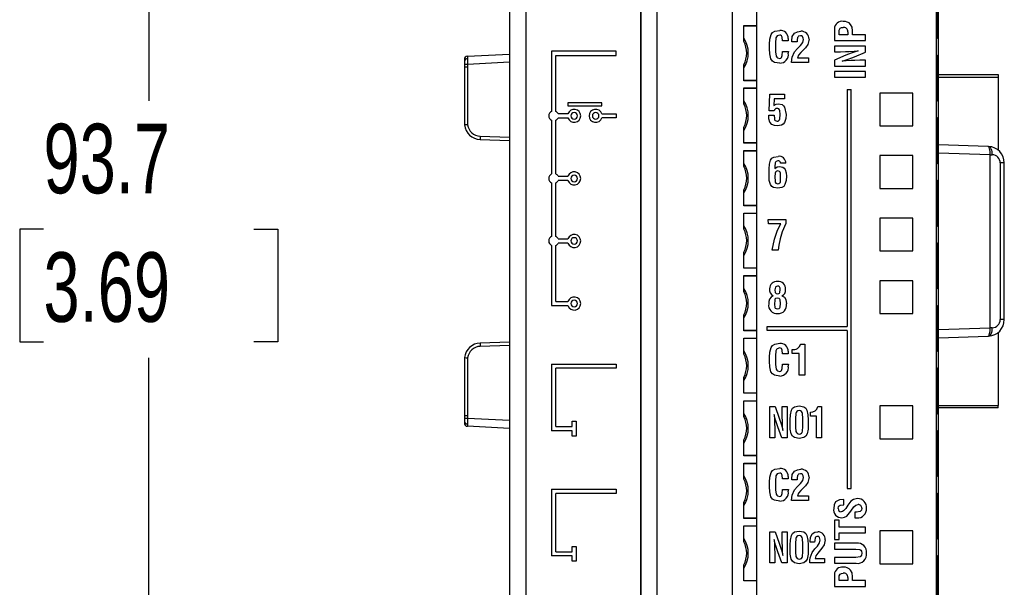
# Model space of a CAD drawing. Header units: millimetres. Extents: x 0 to 559, y 0 to 432.
# Tile 4 of 27: x 124 to 184, y 121 to 156. Entities that reach past the tile are written whole.
import ezdxf

# ---------------------------------------------------------------- set-up
doc = ezdxf.new("R2010")
doc.units = ezdxf.units.MM
doc.header["$LTSCALE"] = 2
doc.layers.add('DIMENSIONS', color=140, linetype='Continuous', lineweight=25)
doc.styles.add('SLDTEXTSTYLE0', font='TXT', dxfattribs={"width": 0.7})
doc.dimstyles.new('SLDDIMSTYLE0', dxfattribs={"dimtxt": 4.316016, "dimasz": 6.604, "dimexe": 0, "dimexo": 0.0625, "dimgap": 1.079004, "dimtad": 0, "dimtih": 1, "dimtoh": 1, "dimdec": 1, "dimrnd": 1e-09, "dimzin": 12, "dimdsep": 46, "dimtxsty": 'SLDTEXTSTYLE0', "dimsah": 1, "dimcen": 0.09, "dimadec": 0, "dimazin": 3, "dimtfac": 1, "dimtdec": 1, "dimtofl": 0, "dimtmove": 0, "dimatfit": 3, "dimfxl": 0, "dimfrac": 2, "dimtolj": 1, "dimtzin": 12, "dimarcsym": 0})

# ---------------------------------------------------------------- blocks, each defined once
blk = doc.blocks.new('_D')
at = {"layer": 'DIMENSIONS'}
for p, q in [((160.995, 189.661), (125.851, 189.661)), ((132.201, 189.661), (132.201, 150.62)), ((125.788, 142.794), (124.339, 142.794)), ((124.339, 142.794), (124.339, 135.934)), ((138.614, 142.794), (140.063, 142.794)), ((140.063, 142.794), (140.063, 135.934)), ((124.339, 135.934), (125.788, 135.934)), ((140.063, 135.934), (138.614, 135.934)), ((132.201, 95.926), (132.201, 134.968)), ((149.181, 95.926), (125.851, 95.926)), ((161.515, 95.926), (152.229, 95.926))]:
    blk.add_line(p, q, dxfattribs=at)
for points in [[(132.201, 189.661), (131.185, 183.057), (133.217, 183.057)], [(132.201, 95.926), (133.217, 102.53), (131.185, 102.53)]]:
    blk.add_solid(points, dxfattribs=at)
at = {"layer": 'DIMENSIONS', "char_height": 4.2333, "attachment_point": 1, "style": 'SLDTEXTSTYLE0'}
for s, insert in [('93.7', (125.788, 149.217)), ('3.69', (125.788, 141.391))]:
    blk.add_mtext(s, dxfattribs=dict(at, insert=insert))

msp = doc.modelspace()

# ---------------------------------------------------------------- linework, layer by layer
for p, q in [((154.185, 179.561), (154.185, 104.561)), ((155.185, 179.561), (155.185, 104.561)), ((162.172, 179.561), (162.172, 104.561)), ((180.335, 104.561), (180.335, 179.561)), ((180.195, 99.686), (180.195, 177.686)), ((162.185, 176.361), (162.185, 105.261)), ((163.185, 105.261), (163.185, 176.361)), ((167.758, 174.861), (167.758, 105.526)), ((169.26, 105.086), (169.26, 175.186)), ((180.238, 154.401), (180.238, 157.211)), ((168.458, 155.201), (169.26, 155.201)), ((168.458, 154.23), (168.458, 155.201)), ((168.458, 155.19), (169.26, 155.19)), ((173.986, 155.004), (173.986, 154.283)), ((174.265, 154.632), (174.265, 154.795)), ((174.807, 154.823), (174.807, 154.632)), ((175.086, 154.632), (175.086, 154.871)), ((171.174, 154.267), (170.825, 154.266)), ((171.388, 154.213), (171.388, 154.266)), ((171.714, 154.213), (171.388, 154.213)), ((173.986, 154.283), (175.884, 154.283)), ((174.807, 154.632), (174.265, 154.632)), ((175.884, 154.632), (175.086, 154.632)), ((175.884, 154.283), (175.884, 154.632)), ((180.238, 154.401), (180.204, 154.401)), ((180.204, 153.401), (180.204, 154.401)), ((156.748, 153.638), (156.748, 149.973)), ((160.685, 153.638), (156.748, 153.638)), ((160.685, 153.384), (160.685, 153.638)), ((170.03, 153.783), (170.029, 154.057)), ((170.398, 154.136), (170.398, 153.603)), ((170.825, 153.626), (171.178, 153.626)), ((171.73, 153.806), (171.909, 153.987)), ((172.219, 153.846), (171.936, 153.559)), ((175.884, 153.952), (173.986, 153.952)), ((173.986, 153.952), (173.986, 153.603)), ((173.986, 153.603), (174.359, 153.603)), ((175.431, 153.655), (175.431, 153.65)), ((175.884, 153.587), (175.884, 153.952)), ((151.435, 153.128), (151.435, 153.04)), ((151.435, 153.04), (151.435, 152.828)), ((151.625, 153.327), (154.185, 153.461)), ((157.002, 153.384), (160.685, 153.384)), ((157.002, 149.973), (157.002, 153.384)), ((171.743, 153.233), (172.413, 153.233)), ((172.413, 153.233), (172.413, 152.954)), ((174.678, 153.387), (173.986, 153.097)), ((173.986, 153.097), (173.986, 152.735)), ((174.456, 153.029), (174.456, 153.034)), ((175.208, 153.296), (175.884, 153.587)), ((175.884, 153.084), (175.527, 153.084)), ((175.884, 152.735), (175.884, 153.084)), ((180.204, 153.401), (180.238, 153.401)), ((180.238, 150.591), (180.238, 153.401)), ((151.448, 152.828), (151.435, 152.828)), ((151.442, 152.67), (151.442, 149.144)), ((151.631, 152.67), (151.442, 152.67)), ((154.185, 152.962), (151.625, 152.828)), ((151.625, 152.828), (151.631, 152.67)), ((151.631, 152.67), (151.631, 149.156)), ((168.458, 151.841), (168.458, 152.812)), ((172.413, 152.954), (171.37, 152.954)), ((173.986, 152.735), (175.884, 152.735)), ((173.986, 152.403), (173.986, 152.054)), ((175.884, 152.403), (173.986, 152.403)), ((175.884, 152.054), (175.884, 152.403)), ((169.26, 151.853), (168.458, 151.853)), ((169.26, 151.841), (168.458, 151.841)), ((173.986, 152.054), (175.884, 152.054)), ((180.335, 152.21), (183.965, 152.21)), ((180.335, 152.061), (183.965, 152.061)), ((183.965, 152.21), (183.965, 152.061)), ((183.965, 152.061), (183.965, 147.592)), ((168.458, 151.396), (169.26, 151.396)), ((168.458, 150.425), (168.458, 151.396)), ((168.458, 151.385), (169.26, 151.385)), ((174.758, 151.306), (174.758, 136.883)), ((174.758, 151.306), (175.012, 151.306)), ((175.012, 127.016), (175.012, 151.306)), ((170.003, 150.013), (170.051, 151.018)), ((170.051, 151.018), (170.949, 151.018)), ((170.317, 150.74), (170.295, 150.325)), ((170.949, 150.74), (170.317, 150.74)), ((170.949, 151.018), (170.949, 150.74)), ((178.76, 151.091), (176.76, 151.091)), ((176.76, 151.091), (176.76, 149.091)), ((178.76, 149.091), (178.76, 151.091)), ((180.238, 150.591), (180.204, 150.591)), ((180.204, 149.591), (180.204, 150.591)), ((157.746, 150.501), (157.746, 150.301)), ((159.814, 150.501), (157.746, 150.501)), ((157.746, 150.301), (159.814, 150.301)), ((159.814, 150.301), (159.814, 150.501)), ((170.31, 150.013), (170.003, 150.013)), ((156.748, 149.43), (156.748, 146.163)), ((157.002, 146.163), (157.002, 149.43)), ((157.746, 149.828), (157.147, 149.828)), ((157.147, 149.574), (157.746, 149.574)), ((159.814, 149.828), (160.685, 149.828)), ((160.685, 149.574), (159.814, 149.574)), ((160.685, 149.828), (160.685, 149.574)), ((169.98, 149.735), (170.306, 149.735)), ((180.204, 149.591), (180.238, 149.591)), ((180.238, 146.781), (180.238, 149.591)), ((168.458, 148.036), (168.458, 149.007)), ((176.76, 149.091), (178.76, 149.091)), ((152.397, 148.46), (154.185, 148.397)), ((152.4, 148.26), (154.185, 148.198)), ((169.26, 148.048), (168.458, 148.048)), ((169.26, 148.036), (168.458, 148.036)), ((183.353, 147.831), (180.335, 147.936)), ((183.37, 147.83), (183.353, 147.831)), ((168.458, 147.586), (169.26, 147.586)), ((168.458, 146.615), (168.458, 147.586)), ((168.458, 147.575), (169.26, 147.575)), ((178.76, 147.281), (176.76, 147.281)), ((176.76, 147.281), (176.76, 145.281)), ((178.76, 145.281), (178.76, 147.281)), ((183.469, 147.327), (180.335, 147.436)), ((183.469, 147.327), (183.469, 147.335)), ((183.469, 147.335), (183.603, 147.331)), ((183.469, 136.796), (183.469, 147.327)), ((170.004, 146.019), (170.004, 146.482)), ((170.348, 146.617), (170.348, 146.495)), ((171.019, 146.812), (170.695, 146.812)), ((180.238, 146.781), (180.204, 146.781)), ((180.204, 145.781), (180.204, 146.781)), ((184.085, 146.831), (184.085, 137.292)), ((184.335, 146.831), (184.085, 146.831)), ((184.335, 137.292), (184.335, 146.831)), ((157.147, 146.018), (157.746, 146.018)), ((170.353, 145.993), (170.353, 145.993)), ((156.748, 145.62), (156.748, 142.353)), ((157.002, 142.353), (157.002, 145.62)), ((157.746, 145.764), (157.147, 145.764)), ((168.458, 144.226), (168.458, 145.197)), ((176.76, 145.281), (178.76, 145.281)), ((180.204, 145.781), (180.238, 145.781)), ((180.238, 142.971), (180.238, 145.781)), ((169.26, 144.238), (168.458, 144.238)), ((169.26, 144.226), (168.458, 144.226)), ((168.458, 143.781), (169.26, 143.781)), ((168.458, 142.81), (168.458, 143.781)), ((168.458, 143.77), (169.26, 143.77)), ((169.956, 143.398), (171.028, 143.398)), ((169.959, 143.12), (169.956, 143.398)), ((171.028, 143.398), (171.028, 143.142)), ((176.76, 143.471), (176.76, 141.471)), ((178.76, 143.471), (176.76, 143.471)), ((178.76, 141.471), (178.76, 143.471)), ((170.719, 143.12), (169.959, 143.12)), ((180.238, 142.971), (180.204, 142.971)), ((180.204, 141.971), (180.204, 142.971)), ((157.147, 142.208), (157.746, 142.208)), ((156.748, 141.81), (156.748, 138.144)), ((157.002, 138.398), (157.002, 141.81)), ((157.746, 141.954), (157.147, 141.954)), ((180.204, 141.971), (180.238, 141.971)), ((180.238, 139.161), (180.238, 141.971)), ((168.458, 140.421), (168.458, 141.392)), ((170.562, 141.524), (170.193, 141.524)), ((176.76, 141.471), (178.76, 141.471)), ((169.26, 140.433), (168.458, 140.433)), ((169.26, 140.421), (168.458, 140.421)), ((168.458, 139.971), (169.26, 139.971)), ((168.458, 139), (168.458, 139.971)), ((168.458, 139.96), (169.26, 139.96)), ((176.76, 139.661), (176.76, 137.661)), ((178.76, 139.661), (176.76, 139.661)), ((178.76, 137.661), (178.76, 139.661)), ((170.52, 138.86), (170.52, 138.86)), ((170.778, 138.738), (170.777, 138.733)), ((180.238, 139.161), (180.204, 139.161)), ((180.204, 138.161), (180.204, 139.161)), ((156.748, 138.144), (157.746, 138.144)), ((157.002, 138.398), (157.746, 138.398)), ((170.329, 138.236), (170.329, 138.236)), ((180.204, 138.161), (180.238, 138.161)), ((180.238, 135.351), (180.238, 138.161)), ((168.458, 136.611), (168.458, 137.582)), ((176.76, 137.661), (178.76, 137.661)), ((169.885, 136.629), (169.885, 136.883)), ((169.885, 136.883), (174.758, 136.883)), ((180.335, 136.687), (183.469, 136.796)), ((183.469, 136.788), (183.469, 136.796)), ((183.603, 136.792), (183.469, 136.788)), ((184.335, 137.292), (184.085, 137.292)), ((169.26, 136.623), (168.458, 136.623)), ((169.26, 136.611), (168.458, 136.611)), ((174.758, 136.629), (169.885, 136.629)), ((174.758, 136.629), (174.758, 127.016)), ((180.335, 136.186), (183.353, 136.292)), ((183.353, 136.292), (183.37, 136.292)), ((183.965, 136.531), (183.965, 132.062)), ((154.185, 135.726), (152.397, 135.663)), ((154.185, 135.925), (152.4, 135.863)), ((168.458, 136.166), (169.26, 136.166)), ((168.458, 135.195), (168.458, 136.166)), ((168.458, 136.155), (169.26, 136.155)), ((171.926, 135.802), (172.183, 135.802)), ((172.183, 135.802), (172.183, 133.904)), ((170.03, 134.733), (170.029, 135.007)), ((170.398, 135.086), (170.398, 134.553)), ((171.174, 135.217), (170.825, 135.216)), ((171.406, 135.219), (171.405, 135.472)), ((171.834, 135.219), (171.406, 135.219)), ((171.834, 133.904), (171.834, 135.219)), ((180.238, 135.351), (180.204, 135.351)), ((180.204, 134.351), (180.204, 135.351)), ((151.442, 134.979), (151.442, 131.453)), ((151.631, 134.967), (151.631, 131.453)), ((156.748, 134.588), (156.748, 130.524)), ((156.748, 134.588), (160.685, 134.588)), ((160.685, 134.588), (160.685, 134.334)), ((170.825, 134.576), (171.178, 134.576)), ((160.685, 134.334), (157.002, 134.334)), ((157.002, 130.778), (157.002, 134.334)), ((172.183, 133.904), (171.834, 133.904)), ((180.204, 134.351), (180.238, 134.351)), ((180.238, 131.541), (180.238, 134.351)), ((168.458, 132.806), (168.458, 133.777)), ((169.26, 132.818), (168.458, 132.818)), ((169.26, 132.806), (168.458, 132.806)), ((168.458, 132.356), (169.26, 132.356)), ((168.458, 131.385), (168.458, 132.356)), ((168.458, 132.345), (169.26, 132.345)), ((176.76, 132.041), (176.76, 130.041)), ((178.76, 132.041), (176.76, 132.041)), ((178.76, 130.041), (178.76, 132.041)), ((180.335, 132.062), (183.965, 132.062)), ((183.965, 131.913), (183.965, 132.062)), ((151.442, 131.453), (151.631, 131.453)), ((151.631, 131.453), (151.625, 131.295)), ((170.051, 131.992), (170.364, 131.992)), ((170.051, 130.094), (170.051, 131.992)), ((170.31, 131.522), (170.305, 131.522)), ((170.364, 131.992), (170.615, 131.3)), ((170.802, 131.619), (170.802, 131.992)), ((170.802, 131.992), (171.104, 131.992)), ((171.104, 131.992), (171.104, 130.094)), ((172.52, 131.409), (172.52, 131.662)), ((172.899, 131.409), (172.52, 131.409)), ((172.899, 130.094), (172.899, 131.409)), ((172.979, 131.992), (173.201, 131.992)), ((173.201, 131.992), (173.201, 130.094)), ((180.238, 131.541), (180.204, 131.541)), ((180.204, 130.541), (180.204, 131.541)), ((183.965, 131.913), (180.335, 131.913)), ((151.445, 131.345), (151.435, 131.295)), ((151.435, 131.295), (151.435, 131.083)), ((151.435, 131.295), (151.435, 130.995)), ((151.435, 131.083), (151.435, 130.995)), ((151.625, 131.295), (154.185, 131.161)), ((154.185, 130.661), (151.625, 130.796)), ((157.998, 131.101), (158.252, 131.101)), ((157.998, 130.778), (157.998, 131.101)), ((158.252, 131.101), (158.252, 130.201)), ((171.288, 130.923), (171.288, 131.197)), ((171.612, 131.276), (171.611, 130.743)), ((172.063, 130.774), (172.063, 131.265)), ((172.386, 131.197), (172.385, 130.922)), ((157.998, 130.524), (156.748, 130.524)), ((157.002, 130.778), (157.998, 130.778)), ((157.998, 130.201), (157.998, 130.524)), ((158.252, 130.201), (157.998, 130.201)), ((170.353, 130.451), (170.353, 130.094)), ((170.788, 130.094), (170.537, 130.769)), ((170.843, 130.547), (170.847, 130.547)), ((180.204, 130.541), (180.238, 130.541)), ((180.238, 127.731), (180.238, 130.541)), ((168.458, 128.996), (168.458, 129.967)), ((170.353, 130.094), (170.051, 130.094)), ((171.104, 130.094), (170.788, 130.094)), ((173.201, 130.094), (172.899, 130.094)), ((176.76, 130.041), (178.76, 130.041)), ((169.26, 129.008), (168.458, 129.008)), ((169.26, 128.996), (168.458, 128.996)), ((168.458, 128.551), (169.26, 128.551)), ((168.458, 127.58), (168.458, 128.551)), ((168.458, 128.54), (169.26, 128.54)), ((170.03, 127.113), (170.029, 127.387)), ((170.398, 127.466), (170.398, 126.933)), ((171.174, 127.597), (170.825, 127.596)), ((171.388, 127.543), (171.388, 127.596)), ((171.714, 127.543), (171.388, 127.543)), ((171.73, 127.136), (171.909, 127.317)), ((180.238, 127.731), (180.204, 127.731)), ((180.204, 126.731), (180.204, 127.731)), ((156.748, 126.968), (160.685, 126.968)), ((156.748, 126.968), (156.748, 122.904)), ((160.685, 126.714), (157.002, 126.714)), ((157.002, 123.158), (157.002, 126.714)), ((160.685, 126.968), (160.685, 126.714)), ((170.825, 126.956), (171.178, 126.956)), ((172.219, 127.176), (171.936, 126.889)), ((174.758, 127.016), (175.012, 127.016)), ((180.204, 126.731), (180.238, 126.731)), ((180.238, 123.921), (180.238, 126.731)), ((168.458, 125.191), (168.458, 126.162)), ((172.413, 126.284), (171.37, 126.284)), ((171.743, 126.563), (172.413, 126.563)), ((172.413, 126.563), (172.413, 126.284)), ((174.559, 126.022), (174.559, 126.348)), ((175.217, 125.574), (175.217, 125.225)), ((175.329, 125.574), (175.217, 125.574)), ((169.26, 125.203), (168.458, 125.203)), ((169.26, 125.191), (168.458, 125.191)), ((173.986, 125.072), (173.986, 123.894)), ((174.265, 125.072), (173.986, 125.072)), ((174.265, 124.659), (174.265, 125.072)), ((175.217, 125.225), (175.358, 125.225)), ((168.458, 124.741), (169.26, 124.741)), ((168.458, 123.77), (168.458, 124.741)), ((168.458, 124.73), (169.26, 124.73)), ((170.051, 122.474), (170.051, 124.372)), ((170.051, 124.372), (170.364, 124.372)), ((170.364, 124.372), (170.615, 123.68)), ((170.802, 123.999), (170.802, 124.372)), ((170.802, 124.372), (171.104, 124.372)), ((171.104, 124.372), (171.104, 122.474)), ((175.884, 124.659), (174.265, 124.659)), ((174.265, 124.31), (175.884, 124.31)), ((174.265, 123.894), (174.265, 124.31)), ((175.884, 124.31), (175.884, 124.659)), ((176.76, 124.421), (176.76, 122.421)), ((178.76, 124.421), (176.76, 124.421)), ((178.76, 122.421), (178.76, 124.421)), ((170.31, 123.902), (170.305, 123.902)), ((171.612, 123.656), (171.611, 123.123)), ((172.063, 123.154), (172.063, 123.645)), ((172.5, 123.733), (172.5, 123.786)), ((172.779, 123.733), (172.5, 123.733)), ((173.986, 123.894), (174.265, 123.894)), ((173.986, 123.673), (173.986, 123.324)), ((175.316, 123.673), (173.986, 123.673)), ((180.238, 123.921), (180.204, 123.921)), ((180.204, 122.921), (180.204, 123.921)), ((157.002, 123.158), (157.998, 123.158)), ((157.998, 123.158), (157.998, 123.481)), ((157.998, 123.481), (158.252, 123.481)), ((158.252, 123.481), (158.252, 122.581)), ((170.788, 122.474), (170.537, 123.149)), ((171.288, 123.303), (171.288, 123.577)), ((172.386, 123.577), (172.385, 123.302)), ((172.793, 123.326), (172.95, 123.507)), ((173.22, 123.366), (172.973, 123.079)), ((173.986, 123.324), (175.286, 123.324)), ((157.998, 122.904), (156.748, 122.904)), ((157.998, 122.581), (157.998, 122.904)), ((158.252, 122.581), (157.998, 122.581)), ((170.353, 122.474), (170.051, 122.474)), ((170.353, 122.831), (170.353, 122.474)), ((171.104, 122.474), (170.788, 122.474)), ((170.843, 122.927), (170.847, 122.927)), ((173.388, 122.474), (172.484, 122.474)), ((172.804, 122.753), (173.388, 122.753)), ((173.388, 122.753), (173.388, 122.474)), ((173.986, 122.805), (173.986, 122.456)), ((175.286, 122.805), (173.986, 122.805)), ((173.986, 122.456), (175.316, 122.456)), ((176.76, 122.421), (178.76, 122.421)), ((180.204, 122.921), (180.238, 122.921)), ((180.238, 120.111), (180.238, 122.921)), ((168.458, 121.381), (168.458, 122.352)), ((169.26, 121.393), (168.458, 121.393)), ((169.26, 121.381), (168.458, 121.381)), ((173.986, 121.769), (173.986, 121.049)), ((174.265, 121.398), (174.265, 121.561)), ((174.807, 121.398), (174.265, 121.398)), ((174.807, 121.589), (174.807, 121.398)), ((175.086, 121.398), (175.086, 121.637)), ((175.884, 121.398), (175.086, 121.398)), ((175.884, 121.049), (175.884, 121.398)), ((173.986, 121.049), (175.884, 121.049))]:
    msp.add_line(p, q)
at = {"flags": 128}
for points in [[(170.029, 154.057), (170.048, 154.36), (170.129, 154.653), (170.219, 154.774), (170.351, 154.85), (170.65, 154.898)], [(171.388, 154.266), (171.418, 154.522), (171.544, 154.743), (171.729, 154.825), (171.93, 154.851)], [(174.265, 154.795), (174.273, 154.921), (174.325, 155.034), (174.415, 155.074), (174.513, 155.082)], [(175.086, 154.871), (175.056, 155.106), (174.972, 155.272)], [(170.648, 154.62), (170.503, 154.572), (170.451, 154.516), (170.423, 154.444), (170.398, 154.136)], [(170.825, 154.266), (170.797, 154.484), (170.781, 154.536), (170.749, 154.58), (170.702, 154.608), (170.648, 154.62)], [(171.166, 154.412), (171.173, 154.331), (171.174, 154.267)], [(171.743, 154.48), (171.715, 154.332), (171.714, 154.213)], [(171.915, 154.573), (171.801, 154.549), (171.766, 154.52), (171.743, 154.48)], [(171.909, 153.987), (172.057, 154.169), (172.092, 154.349)], [(172.092, 154.349), (172.083, 154.44), (172.045, 154.523), (171.986, 154.563), (171.915, 154.573)], [(172.441, 154.362), (172.369, 154.05), (172.219, 153.846)], [(170.65, 152.907), (170.341, 152.958), (170.206, 153.037), (170.116, 153.164), (170.039, 153.468), (170.03, 153.783)], [(170.398, 153.603), (170.435, 153.331), (170.466, 153.27), (170.517, 153.223), (170.648, 153.186)], [(170.648, 153.186), (170.711, 153.204), (170.762, 153.244), (170.806, 153.366), (170.825, 153.626)], [(171.178, 153.626), (171.173, 153.565), (171.17, 153.516)], [(171.4, 153.275), (171.551, 153.593), (171.73, 153.806)], [(174.359, 153.603), (174.658, 153.609), (174.892, 153.62)], [(175.431, 153.65), (175.005, 153.516), (174.678, 153.387)], [(174.892, 153.62), (175.194, 153.638), (175.431, 153.655)], [(171.37, 152.954), (171.382, 153.135), (171.4, 153.275)], [(171.936, 153.559), (171.796, 153.393), (171.743, 153.233)], [(174.456, 153.034), (174.882, 153.168), (175.208, 153.296)], [(174.996, 153.066), (174.693, 153.047), (174.456, 153.029)], [(175.527, 153.084), (175.23, 153.077), (174.996, 153.066)], [(151.625, 152.828), (151.554, 152.828), (151.49, 152.828), (151.448, 152.828)], [(170.295, 150.325), (170.435, 150.415), (170.566, 150.431)], [(170.684, 149.776), (170.664, 150.018), (170.64, 150.074), (170.599, 150.119), (170.545, 150.147), (170.485, 150.153)], [(170.566, 150.431), (170.79, 150.383), (170.884, 150.317), (170.95, 150.223), (171.033, 149.773)], [(170.515, 149.097), (170.334, 149.113), (170.165, 149.178), (170.048, 149.315), (169.99, 149.521), (169.98, 149.735)], [(170.306, 149.735), (170.324, 149.51), (170.342, 149.457), (170.379, 149.414), (170.429, 149.388), (170.485, 149.376)], [(170.485, 149.376), (170.548, 149.383), (170.606, 149.409), (170.646, 149.459), (170.664, 149.52), (170.684, 149.776)], [(171.033, 149.773), (171.016, 149.529), (170.938, 149.297), (170.86, 149.202), (170.756, 149.139), (170.515, 149.097)], [(183.469, 147.335), (183.465, 147.519), (183.456, 147.606), (183.441, 147.685), (183.409, 147.779), (183.384, 147.816), (183.353, 147.831)], [(183.603, 147.331), (183.6, 147.427), (183.589, 147.52), (183.569, 147.606), (183.54, 147.681), (183.505, 147.743), (183.463, 147.79), (183.418, 147.819), (183.37, 147.83)], [(170.004, 146.482), (170.02, 146.752), (170.093, 147.01), (170.174, 147.117), (170.288, 147.189), (170.552, 147.231)], [(170.539, 146.953), (170.436, 146.918), (170.397, 146.881), (170.372, 146.833), (170.348, 146.617)], [(170.348, 146.495), (170.492, 146.601), (170.633, 146.621)], [(170.695, 146.812), (170.691, 146.858), (170.676, 146.902), (170.646, 146.937), (170.594, 146.952), (170.539, 146.953)], [(170.633, 146.621), (170.836, 146.578), (170.92, 146.515), (170.981, 146.429), (171.042, 146.229), (171.056, 146.019)], [(170.534, 145.287), (170.279, 145.334), (170.17, 145.405), (170.093, 145.51), (170.017, 145.759), (170.004, 146.019)], [(170.531, 146.343), (170.476, 146.334), (170.426, 146.31), (170.39, 146.267), (170.371, 146.215), (170.353, 145.993)], [(170.353, 145.993), (170.364, 145.725), (170.379, 145.66), (170.414, 145.603), (170.472, 145.571), (170.539, 145.566)], [(170.707, 145.993), (170.693, 146.216), (170.675, 146.269), (170.637, 146.31), (170.531, 146.343)], [(171.056, 146.019), (171.042, 145.759), (170.971, 145.51), (170.896, 145.405), (170.788, 145.333), (170.534, 145.287)], [(170.539, 145.566), (170.603, 145.577), (170.658, 145.611), (170.689, 145.668), (170.701, 145.732), (170.707, 145.993)], [(170.5, 142.687), (170.613, 142.934), (170.719, 143.12)], [(171.028, 143.142), (170.799, 142.637), (170.673, 142.22)], [(170.193, 141.524), (170.322, 142.187), (170.5, 142.687)], [(170.673, 142.22), (170.593, 141.833), (170.562, 141.524)], [(170.525, 139.333), (170.444, 139.317), (170.409, 139.295), (170.384, 139.262), (170.353, 139.1)], [(170.684, 139.125), (170.675, 139.207), (170.64, 139.282), (170.589, 139.321), (170.525, 139.333)], [(170.517, 138.606), (170.402, 138.576), (170.362, 138.532), (170.343, 138.476), (170.329, 138.236)], [(170.353, 139.1), (170.381, 138.936), (170.404, 138.901), (170.438, 138.877), (170.52, 138.86)], [(170.707, 138.267), (170.686, 138.489), (170.664, 138.54), (170.624, 138.579), (170.517, 138.606)], [(170.52, 138.86), (170.605, 138.882), (170.64, 138.91), (170.661, 138.949), (170.684, 139.125)], [(170.777, 138.733), (170.932, 138.661), (171.023, 138.517), (171.056, 138.249)], [(170.329, 138.236), (170.354, 138.036), (170.381, 137.993), (170.424, 137.966), (170.523, 137.946)], [(170.523, 137.946), (170.624, 137.975), (170.663, 138.01), (170.686, 138.057), (170.707, 138.267)], [(183.37, 136.292), (183.418, 136.304), (183.463, 136.333), (183.505, 136.38), (183.54, 136.442), (183.569, 136.517), (183.589, 136.603), (183.6, 136.696), (183.603, 136.792)], [(183.353, 136.292), (183.384, 136.307), (183.409, 136.344), (183.441, 136.438), (183.456, 136.517), (183.465, 136.604), (183.469, 136.788)], [(170.029, 135.007), (170.048, 135.31), (170.129, 135.603), (170.219, 135.724), (170.351, 135.8), (170.65, 135.848)], [(170.648, 135.57), (170.503, 135.522), (170.451, 135.466), (170.423, 135.394), (170.398, 135.086)], [(170.825, 135.216), (170.797, 135.434), (170.781, 135.486), (170.749, 135.53), (170.702, 135.558), (170.648, 135.57)], [(171.166, 135.362), (171.173, 135.281), (171.174, 135.217)], [(170.65, 133.857), (170.341, 133.908), (170.206, 133.987), (170.116, 134.114), (170.039, 134.418), (170.03, 134.733)], [(170.398, 134.553), (170.435, 134.281), (170.466, 134.22), (170.517, 134.173), (170.648, 134.136)], [(170.648, 134.136), (170.711, 134.154), (170.762, 134.194), (170.806, 134.316), (170.825, 134.576)], [(171.178, 134.576), (171.173, 134.515), (171.17, 134.466)], [(171.288, 131.197), (171.303, 131.487), (171.367, 131.77), (171.438, 131.896), (171.554, 131.982), (171.837, 132.038)], [(171.837, 132.038), (172.12, 131.982), (172.236, 131.896), (172.307, 131.769), (172.371, 131.487), (172.386, 131.197)], [(170.305, 131.522), (170.325, 131.22), (170.338, 130.981)], [(170.537, 130.769), (170.398, 131.188), (170.31, 131.522)], [(170.817, 131.085), (170.805, 131.384), (170.802, 131.619)], [(171.837, 131.76), (171.764, 131.744), (171.699, 131.706), (171.654, 131.646), (171.632, 131.575), (171.612, 131.276)], [(172.063, 131.265), (172.038, 131.566), (172.016, 131.639), (171.974, 131.701), (171.911, 131.742), (171.837, 131.76)], [(151.435, 131.295), (151.448, 131.295), (151.49, 131.295), (151.554, 131.295), (151.625, 131.295)], [(170.338, 130.981), (170.349, 130.684), (170.353, 130.451)], [(170.615, 131.3), (170.754, 130.882), (170.843, 130.547)], [(170.847, 130.547), (170.829, 130.848), (170.817, 131.085)], [(171.837, 130.047), (171.545, 130.106), (171.426, 130.197), (171.356, 130.329), (171.296, 130.622), (171.288, 130.923)], [(172.385, 130.922), (172.378, 130.622), (172.318, 130.329), (172.248, 130.197), (172.129, 130.106), (171.837, 130.047)], [(171.611, 130.743), (171.642, 130.479), (171.668, 130.417), (171.712, 130.368), (171.772, 130.338), (171.837, 130.326)], [(171.837, 130.326), (171.907, 130.338), (171.969, 130.372), (172.013, 130.426), (172.037, 130.493), (172.063, 130.774)], [(170.029, 127.387), (170.048, 127.69), (170.129, 127.983), (170.219, 128.104), (170.351, 128.18), (170.65, 128.228)], [(170.648, 127.95), (170.503, 127.902), (170.451, 127.846), (170.423, 127.774), (170.398, 127.466)], [(170.825, 127.596), (170.797, 127.814), (170.781, 127.866), (170.749, 127.91), (170.702, 127.938), (170.648, 127.95)], [(171.388, 127.596), (171.418, 127.852), (171.544, 128.073), (171.729, 128.155), (171.93, 128.181)], [(171.743, 127.81), (171.715, 127.662), (171.714, 127.543)], [(171.915, 127.903), (171.801, 127.879), (171.766, 127.85), (171.743, 127.81)], [(172.092, 127.679), (172.083, 127.77), (172.045, 127.853), (171.986, 127.893), (171.915, 127.903)], [(171.166, 127.742), (171.173, 127.661), (171.174, 127.597)], [(171.909, 127.317), (172.057, 127.499), (172.092, 127.679)], [(172.441, 127.692), (172.369, 127.38), (172.219, 127.176)], [(170.65, 126.237), (170.341, 126.288), (170.206, 126.367), (170.116, 126.494), (170.039, 126.798), (170.03, 127.113)], [(170.398, 126.933), (170.435, 126.661), (170.466, 126.6), (170.517, 126.553), (170.648, 126.516)], [(170.648, 126.516), (170.711, 126.534), (170.762, 126.574), (170.806, 126.696), (170.825, 126.956)], [(171.178, 126.956), (171.173, 126.895), (171.17, 126.846)], [(171.37, 126.284), (171.382, 126.465), (171.4, 126.605)], [(171.4, 126.605), (171.551, 126.923), (171.73, 127.136)], [(171.936, 126.889), (171.796, 126.723), (171.743, 126.563)], [(174.559, 126.348), (174.292, 126.32), (174.058, 126.196), (173.969, 126.006), (173.939, 125.797)], [(174.218, 125.79), (174.241, 125.907), (174.274, 125.956), (174.324, 125.989), (174.559, 126.022)], [(174.986, 126.231), (174.801, 125.995), (174.671, 125.798)], [(175.388, 126.392), (175.144, 126.347), (174.986, 126.231)], [(175.173, 125.882), (175.297, 125.996), (175.427, 126.024)], [(174.671, 125.798), (174.546, 125.641), (174.476, 125.606), (174.397, 125.595)], [(174.73, 125.319), (174.993, 125.622), (175.173, 125.882)], [(175.652, 125.803), (175.629, 125.692), (175.597, 125.646), (175.551, 125.612), (175.329, 125.574)], [(174.435, 125.227), (174.607, 125.257), (174.73, 125.319)], [(171.288, 123.577), (171.303, 123.867), (171.367, 124.15), (171.438, 124.276), (171.554, 124.362), (171.837, 124.418)], [(171.837, 124.418), (172.12, 124.362), (172.236, 124.276), (172.307, 124.149), (172.371, 123.867), (172.386, 123.577)], [(172.5, 123.786), (172.522, 124.027), (172.618, 124.246), (172.781, 124.341), (172.969, 124.371)], [(170.305, 123.902), (170.325, 123.6), (170.338, 123.361)], [(170.537, 123.149), (170.398, 123.568), (170.31, 123.902)], [(170.615, 123.68), (170.754, 123.262), (170.843, 122.927)], [(170.817, 123.465), (170.805, 123.764), (170.802, 123.999)], [(171.837, 124.14), (171.764, 124.124), (171.699, 124.086), (171.654, 124.026), (171.632, 123.955), (171.612, 123.656)], [(172.063, 123.645), (172.038, 123.946), (172.016, 124.019), (171.974, 124.081), (171.911, 124.122), (171.837, 124.14)], [(172.804, 124), (172.78, 123.852), (172.779, 123.733)], [(172.95, 123.507), (173.081, 123.693), (173.11, 123.869)], [(173.11, 123.869), (173.083, 124.021), (173.061, 124.052), (173.03, 124.076), (172.955, 124.093)], [(173.412, 123.882), (173.352, 123.575), (173.22, 123.366)], [(170.338, 123.361), (170.349, 123.064), (170.353, 122.831)], [(170.847, 122.927), (170.829, 123.228), (170.817, 123.465)], [(171.837, 122.427), (171.545, 122.486), (171.426, 122.577), (171.356, 122.709), (171.296, 123.002), (171.288, 123.303)], [(171.611, 123.123), (171.642, 122.859), (171.668, 122.797), (171.712, 122.748), (171.772, 122.718), (171.837, 122.706)], [(172.385, 123.302), (172.378, 123.002), (172.318, 122.709), (172.248, 122.577), (172.129, 122.486), (171.837, 122.427)], [(171.837, 122.706), (171.907, 122.718), (171.969, 122.752), (172.013, 122.806), (172.037, 122.873), (172.063, 123.154)], [(172.511, 122.795), (172.637, 123.109), (172.793, 123.326)], [(172.973, 123.079), (172.849, 122.91), (172.804, 122.753)], [(175.286, 123.324), (175.54, 123.286), (175.593, 123.25), (175.628, 123.196), (175.652, 123.07)], [(175.652, 123.07), (175.629, 122.941), (175.595, 122.885), (175.543, 122.846), (175.286, 122.805)], [(172.484, 122.474), (172.495, 122.654), (172.511, 122.795)], [(174.265, 121.561), (174.273, 121.687), (174.325, 121.799), (174.415, 121.84), (174.513, 121.848)], [(175.086, 121.637), (175.056, 121.872), (174.972, 122.037)]]:
    msp.add_lwpolyline(points, dxfattribs=at)
for centre, radius, start, end in [((174.446, 154.997), 0.46, 80.33064, 179.19582), ((174.567, 154.907), 0.545, 41.97074, 94.55563), ((170.684, 154.417), 0.482, 359.36587, 94.11061), ((171.965, 154.377), 0.475, 358.10585, 94.24614), ((174.561, 154.84), 0.247, 356.1043, 101.02002), ((167.151, 153.521), 1.586, 325.43706, 34.56296), ((167.151, 153.521), 1.486, 331.51075, 28.48925), ((151.635, 153.128), 0.2, 93.00039, 180.02722), ((151.606, 153.008), 0.174, 85.1574, 169.41781), ((152.356, 153.232), 0.738, 172.61624, 184.00776), ((169.78, 153.226), 18.159, 180.14374, 181.25718), ((170.653, 153.431), 0.524, 269.63305, 9.35211), ((152.18, 152.736), 0.738, 172.85497, 185.13945), ((167.151, 149.716), 1.586, 325.43703, 34.56299), ((158.125, 149.701), 0.4, 0, 161.4882), ((159.435, 149.701), 0.4, 18.5118, 180), ((167.151, 149.716), 1.486, 331.51075, 28.48925), ((170.476, 149.984), 0.169, 87.07154, 170.2159), ((156.875, 149.701), 0.3, 115.04521, 244.95479), ((156.875, 149.701), 0.3, 25.04521, 64.95479), ((156.875, 149.701), 0.3, 295.04521, 334.95479), ((158.125, 149.701), 0.4, 198.5118, 0), ((158.125, 149.701), 0.2, 0, 180), ((158.125, 149.701), 0.2, 180, 0), ((159.435, 149.701), 0.4, 180, 341.4882), ((159.435, 149.701), 0.2, 0, 180), ((159.435, 149.701), 0.2, 180, 0), ((152.909, 127.878), 21.317, 93.43535, 93.94585), ((152.435, 149.259), 1, 186.62597, 268), ((152.425, 149.259), 0.8, 187.39491, 268.01383), ((153.356, 148.377), 0.963, 175.0402, 186.95889), ((183.335, 146.831), 1, 0, 88), ((170.618, 146.835), 0.402, 356.78175, 99.42175), ((183.584, 146.83), 0.501, 0.10751, 87.89249), ((167.151, 145.906), 1.586, 325.43706, 34.56296), ((167.151, 145.906), 1.486, 331.51075, 28.48925), ((156.875, 145.891), 0.3, 115.04521, 244.95479), ((156.875, 145.891), 0.3, 25.04521, 64.95479), ((158.125, 145.891), 0.4, 198.5118, 161.4882), ((158.125, 145.891), 0.2, 0, 180), ((158.125, 145.891), 0.2, 180, 0), ((156.875, 145.891), 0.3, 295.04521, 334.95479), ((167.151, 142.101), 1.586, 325.43703, 34.56299), ((167.151, 142.101), 1.486, 331.51075, 28.48925), ((156.875, 142.081), 0.3, 115.04521, 244.95479), ((156.875, 142.081), 0.3, 25.04521, 64.95479), ((158.125, 142.081), 0.4, 198.5118, 161.4882), ((158.125, 142.081), 0.2, 0, 180), ((156.875, 142.081), 0.3, 295.04521, 334.95479), ((158.125, 142.081), 0.2, 180, 0), ((167.151, 138.291), 1.586, 325.43706, 34.56296), ((170.476, 139.164), 0.449, 84.11453, 178.39529), ((170.582, 139.184), 0.432, 352.48484, 97.90449), ((158.125, 138.271), 0.4, 198.5118, 161.4882), ((167.151, 138.291), 1.486, 331.51075, 28.48925), ((170.434, 138.322), 0.461, 113.94211, 189.48155), ((170.427, 139.108), 0.406, 170.18133, 243.72585), ((170.653, 139.076), 0.36, 290.1814, 8.21716), ((158.125, 138.271), 0.2, 0, 180), ((158.125, 138.271), 0.2, 180, 0), ((170.473, 138.164), 0.5, 170.4438, 276.65671), ((170.567, 138.163), 0.497, 265.78472, 10.01387), ((183.335, 137.292), 1, 272, 0), ((183.584, 137.293), 0.501, 272.10747, 359.89253), ((152.435, 134.864), 1, 92, 173.37403), ((152.425, 134.864), 0.8, 91.98694, 172.60426), ((153.356, 135.746), 0.963, 173.04103, 184.95979), ((170.684, 135.367), 0.482, 359.36587, 94.11061), ((171.477, 135.935), 0.468, 261.15806, 343.49599), ((167.151, 134.486), 1.586, 325.43703, 34.56299), ((167.151, 134.486), 1.486, 331.51075, 28.48925), ((152.907, 156.217), 21.288, 266.05389, 266.56507), ((170.653, 134.381), 0.524, 269.63305, 9.35211), ((152.18, 131.387), 0.738, 174.86241, 187.1397), ((167.151, 130.676), 1.586, 325.43706, 34.56296), ((172.572, 132.074), 0.415, 262.76651, 348.56051), ((151.606, 131.115), 0.174, 190.58219, 274.8426), ((151.635, 130.995), 0.2, 179.97278, 266.99961), ((152.356, 130.89), 0.738, 175.99224, 187.38376), ((169.78, 130.897), 18.159, 178.74282, 179.85626), ((167.151, 130.676), 1.486, 331.51075, 28.48925), ((170.684, 127.747), 0.482, 359.36587, 94.11061), ((171.965, 127.707), 0.475, 358.10585, 94.24614), ((167.151, 126.871), 1.586, 325.43703, 34.56299), ((167.151, 126.871), 1.486, 331.51075, 28.48925), ((170.653, 126.761), 0.524, 269.63305, 9.35211), ((175.406, 125.864), 0.528, 353.01356, 91.99127), ((175.45, 125.823), 0.203, 354.4988, 96.63014), ((174.417, 125.711), 0.485, 169.84629, 272.20654), ((174.386, 125.765), 0.17, 171.34964, 273.71991), ((175.414, 125.742), 0.52, 263.76487, 6.47963), ((172.966, 123.923), 0.448, 354.68876, 89.64479), ((167.151, 123.061), 1.586, 325.43706, 34.56296), ((167.151, 123.061), 1.486, 331.51075, 28.48925), ((172.937, 123.953), 0.141, 82.82878, 160.40178), ((175.406, 123.15), 0.531, 351.10241, 99.72396), ((175.404, 122.982), 0.533, 260.48504, 9.21504), ((174.446, 121.763), 0.46, 80.33064, 179.19582), ((174.561, 121.605), 0.247, 356.1043, 101.02002), ((174.567, 121.673), 0.545, 41.97074, 94.55563)]:
    msp.add_arc(centre, radius, start, end)

# ---------------------------------------------------------------- dimensions: what is measured, and where the dimension line sits
at = {"layer": 'DIMENSIONS'}
dim = msp.add_linear_dim(base=(132.201, 95.926), p1=(163.535, 189.661), p2=(164.055, 95.926), angle=90, dimstyle='SLDDIMSTYLE0', dxfattribs=at)
dim.commit()
dim.dimension.update_dxf_attribs({"geometry": '_D', "text_midpoint": (132.201, 142.794), "dimtype": 160})

doc.saveas('drawing.dxf')
